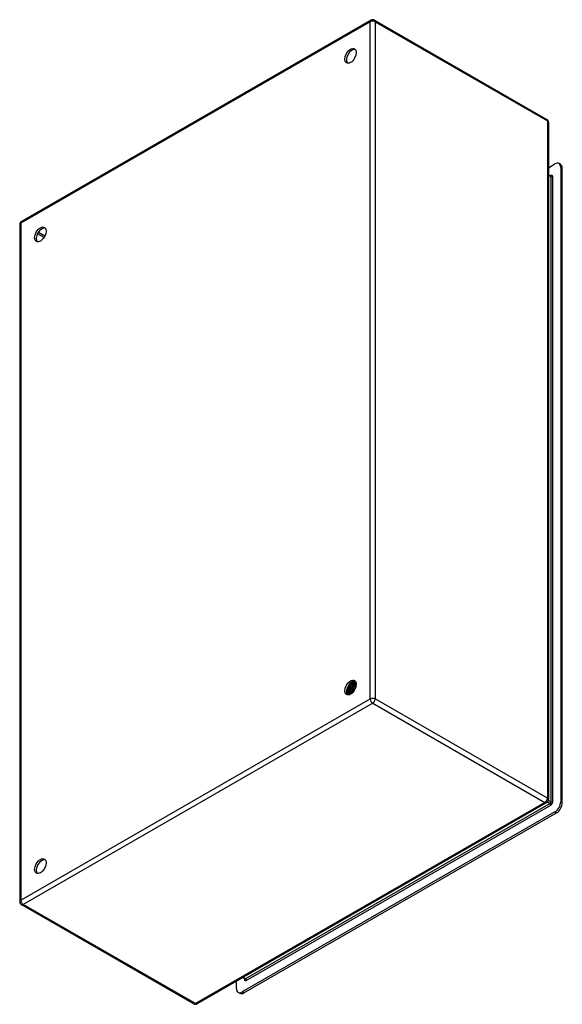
# Model space of a CAD drawing. Header units: inches. Extents: x 71.3 to 84.3, y 21.5 to 45.1.
import ezdxf

# ---------------------------------------------------------------- set-up
doc = ezdxf.new("R2010")
doc.units = ezdxf.units.IN
doc.header["$MEASUREMENT"] = 0
doc.layers.add('Visible Edges(ANSI)', color=7, linetype='Continuous', lineweight=25)
doc.layers.add('Visible Tangent Edges(ANSI)', color=7, linetype='Continuous', lineweight=25)

msp = doc.modelspace()

# ---------------------------------------------------------------- linework, layer by layer
at = {"layer": 'Visible Edges(ANSI)'}
for p, q in [((79.716, 45.077), (71.35, 40.259)), ((79.8, 45.077), (83.924, 42.702)), ((83.966, 42.629), (83.966, 26.416)), ((83.966, 41.544), (84.121, 41.633)), ((84.256, 41.621), (84.219, 41.643)), ((84.26, 41.552), (84.26, 26.36)), ((84.297, 26.339), (84.297, 41.531)), ((83.966, 41.376), (84.018, 41.346)), ((71.308, 40.186), (71.308, 23.972)), ((79.276, 29.233), (79.278, 29.232)), ((79.161, 29.025), (79.145, 29.016)), ((79.172, 29.096), (79.169, 29.097)), ((79.195, 29.005), (79.179, 28.996)), ((79.185, 29.124), (79.188, 29.123)), ((79.209, 29.08), (79.206, 29.082)), ((79.222, 29.109), (79.225, 29.107)), ((79.247, 29.064), (79.244, 29.066)), ((79.25, 29.225), (79.249, 29.225)), ((79.251, 29.208), (79.251, 29.19)), ((79.259, 29.093), (79.262, 29.092)), ((79.284, 29.049), (79.281, 29.05)), ((79.284, 29.209), (79.282, 29.21)), ((79.286, 29.188), (79.286, 29.17)), ((79.296, 29.078), (79.299, 29.076)), ((79.309, 29.217), (79.312, 29.215)), ((79.319, 29.229), (79.316, 29.23)), ((79.318, 29.193), (79.316, 29.194)), ((79.321, 29.034), (79.319, 29.034)), ((79.321, 29.168), (79.321, 29.15)), ((79.333, 29.062), (79.336, 29.061)), ((79.343, 29.2), (79.345, 29.199)), ((79.353, 29.177), (79.35, 29.178)), ((79.353, 29.208), (79.351, 29.21)), ((79.355, 29.148), (79.355, 29.13)), ((79.144, 28.983), (79.141, 28.985)), ((79.146, 28.969), (79.143, 28.971)), ((79.161, 28.99), (79.164, 28.989)), ((79.181, 28.949), (79.178, 28.951)), ((79.182, 28.964), (79.179, 28.965)), ((79.199, 28.971), (79.202, 28.97)), ((79.23, 28.985), (79.214, 28.976)), ((79.22, 28.944), (79.217, 28.946)), ((79.237, 28.953), (79.24, 28.951)), ((79.249, 28.953), (79.246, 28.954)), ((79.263, 28.964), (79.249, 28.956)), ((79.261, 28.963), (79.261, 28.963)), ((83.924, 26.343), (75.557, 21.525)), ((84.121, 26.119), (76.637, 21.81)), ((76.675, 21.788), (84.158, 26.098)), ((71.35, 23.9), (75.473, 21.525)), ((76.498, 21.891), (76.498, 22.067)), ((76.646, 22.152), (76.696, 22.123)), ((76.577, 21.779), (76.539, 21.8))]:
    msp.add_line(p, q, dxfattribs=at)
at = {"layer": 'Visible Edges(ANSI)', "flags": 128}
for points in [[(84.023, 41.345), (84.021, 41.345), (84.018, 41.346)], [(79.256, 29.23), (79.257, 29.23), (79.258, 29.23), (79.258, 29.23), (79.259, 29.231), (79.26, 29.231), (79.261, 29.231), (79.262, 29.231), (79.263, 29.231), (79.263, 29.231), (79.264, 29.231), (79.265, 29.232), (79.266, 29.232), (79.267, 29.232), (79.268, 29.232), (79.268, 29.232), (79.269, 29.232), (79.27, 29.232), (79.271, 29.232), (79.272, 29.233), (79.272, 29.233), (79.273, 29.233), (79.274, 29.233), (79.275, 29.233), (79.276, 29.233)], [(79.273, 29.24), (79.273, 29.24), (79.273, 29.239), (79.273, 29.239), (79.273, 29.239), (79.274, 29.239), (79.274, 29.238), (79.274, 29.238), (79.274, 29.238), (79.274, 29.238), (79.274, 29.237), (79.274, 29.237), (79.274, 29.237), (79.275, 29.236), (79.275, 29.236), (79.275, 29.236), (79.275, 29.236), (79.275, 29.235), (79.275, 29.235), (79.275, 29.235), (79.275, 29.234), (79.275, 29.234), (79.276, 29.234), (79.276, 29.234), (79.276, 29.233)], [(79.278, 29.232), (79.278, 29.232), (79.278, 29.233), (79.278, 29.233), (79.278, 29.233), (79.278, 29.234), (79.278, 29.234), (79.277, 29.235), (79.277, 29.235), (79.277, 29.235), (79.277, 29.236), (79.277, 29.236), (79.277, 29.236), (79.276, 29.237), (79.276, 29.237), (79.276, 29.238), (79.276, 29.238), (79.276, 29.238), (79.276, 29.239), (79.275, 29.239), (79.275, 29.239), (79.275, 29.24), (79.275, 29.24), (79.275, 29.24), (79.275, 29.241)], [(79.312, 29.215), (79.311, 29.217), (79.31, 29.219), (79.31, 29.22), (79.309, 29.222), (79.308, 29.223), (79.307, 29.225), (79.306, 29.226), (79.305, 29.228), (79.304, 29.229), (79.303, 29.231), (79.302, 29.232), (79.301, 29.233), (79.3, 29.234), (79.299, 29.236), (79.298, 29.237), (79.297, 29.238), (79.296, 29.239), (79.295, 29.24), (79.294, 29.241), (79.292, 29.243), (79.291, 29.244), (79.29, 29.245), (79.289, 29.245), (79.287, 29.246)], [(79.287, 29.246), (79.288, 29.245), (79.289, 29.244), (79.29, 29.243), (79.292, 29.242), (79.293, 29.241), (79.294, 29.24), (79.295, 29.239), (79.296, 29.238), (79.297, 29.237), (79.298, 29.236), (79.299, 29.235), (79.3, 29.233), (79.301, 29.232), (79.302, 29.231), (79.302, 29.23), (79.303, 29.228), (79.304, 29.227), (79.305, 29.226), (79.306, 29.224), (79.306, 29.223), (79.307, 29.221), (79.308, 29.22), (79.309, 29.218), (79.309, 29.217)], [(79.298, 29.237), (79.301, 29.236), (79.303, 29.236), (79.305, 29.235), (79.308, 29.234), (79.31, 29.233), (79.312, 29.232), (79.314, 29.231), (79.316, 29.23), (79.318, 29.228), (79.32, 29.227), (79.322, 29.226), (79.324, 29.224), (79.326, 29.223), (79.328, 29.221), (79.33, 29.219), (79.331, 29.217), (79.333, 29.215), (79.334, 29.213), (79.336, 29.211), (79.337, 29.209), (79.339, 29.207), (79.34, 29.205), (79.341, 29.202), (79.343, 29.2)], [(79.206, 29.082), (79.203, 29.077), (79.2, 29.073), (79.197, 29.069), (79.194, 29.065), (79.191, 29.062), (79.188, 29.058), (79.185, 29.054), (79.182, 29.051), (79.179, 29.047), (79.175, 29.044), (79.172, 29.041), (79.169, 29.038), (79.165, 29.035), (79.162, 29.032), (79.159, 29.029), (79.155, 29.027), (79.152, 29.024), (79.148, 29.022), (79.145, 29.02), (79.141, 29.018), (79.138, 29.016), (79.135, 29.014), (79.131, 29.012), (79.128, 29.011)], [(79.128, 29.008), (79.131, 29.009), (79.135, 29.011), (79.138, 29.013), (79.142, 29.015), (79.145, 29.017), (79.149, 29.019), (79.152, 29.021), (79.156, 29.024), (79.16, 29.026), (79.163, 29.029), (79.167, 29.032), (79.17, 29.035), (79.174, 29.038), (79.177, 29.041), (79.181, 29.045), (79.184, 29.048), (79.187, 29.052), (79.191, 29.056), (79.194, 29.06), (79.197, 29.063), (79.2, 29.068), (79.203, 29.072), (79.206, 29.076), (79.209, 29.08)], [(79.141, 28.985), (79.14, 28.986), (79.14, 28.987), (79.14, 28.988), (79.139, 28.989), (79.139, 28.99), (79.138, 28.991), (79.138, 28.992), (79.137, 28.993), (79.137, 28.994), (79.137, 28.995), (79.136, 28.996), (79.136, 28.997), (79.135, 28.998), (79.135, 28.999), (79.134, 29), (79.134, 29.001), (79.134, 29.002), (79.133, 29.003), (79.133, 29.004), (79.132, 29.005), (79.132, 29.006), (79.131, 29.007), (79.131, 29.008), (79.131, 29.009)], [(79.134, 29.051), (79.136, 29.052), (79.138, 29.054), (79.14, 29.055), (79.142, 29.057), (79.144, 29.058), (79.146, 29.06), (79.148, 29.062), (79.15, 29.063), (79.152, 29.065), (79.154, 29.067), (79.156, 29.069), (79.157, 29.071), (79.159, 29.073), (79.161, 29.075), (79.163, 29.077), (79.165, 29.079), (79.167, 29.081), (79.168, 29.083), (79.17, 29.086), (79.172, 29.088), (79.174, 29.09), (79.175, 29.092), (79.177, 29.095), (79.179, 29.097)], [(79.135, 29.055), (79.137, 29.056), (79.138, 29.058), (79.14, 29.059), (79.142, 29.061), (79.143, 29.062), (79.145, 29.064), (79.146, 29.065), (79.148, 29.067), (79.149, 29.069), (79.151, 29.07), (79.153, 29.072), (79.154, 29.074), (79.156, 29.075), (79.157, 29.077), (79.159, 29.079), (79.16, 29.081), (79.162, 29.083), (79.163, 29.085), (79.165, 29.086), (79.166, 29.088), (79.167, 29.09), (79.169, 29.092), (79.17, 29.094), (79.172, 29.096)], [(79.156, 29.001), (79.155, 29.001), (79.154, 29.002), (79.154, 29.002), (79.153, 29.003), (79.152, 29.003), (79.151, 29.004), (79.15, 29.004), (79.149, 29.004), (79.149, 29.005), (79.148, 29.005), (79.147, 29.006), (79.146, 29.006), (79.145, 29.007), (79.144, 29.007), (79.143, 29.008), (79.143, 29.008), (79.142, 29.008), (79.141, 29.009), (79.14, 29.009), (79.139, 29.01), (79.138, 29.01), (79.138, 29.011), (79.137, 29.011), (79.136, 29.012)], [(79.169, 29.097), (79.167, 29.096), (79.166, 29.094), (79.165, 29.092), (79.164, 29.091), (79.162, 29.089), (79.161, 29.087), (79.16, 29.086), (79.158, 29.084), (79.157, 29.082), (79.156, 29.081), (79.155, 29.079), (79.153, 29.078), (79.152, 29.076), (79.151, 29.074), (79.149, 29.073), (79.148, 29.071), (79.146, 29.07), (79.145, 29.069), (79.144, 29.067), (79.142, 29.066), (79.141, 29.064), (79.139, 29.063), (79.138, 29.062), (79.137, 29.06)], [(79.149, 29.018), (79.149, 29.017), (79.15, 29.016), (79.15, 29.015), (79.151, 29.014), (79.151, 29.013), (79.152, 29.011), (79.152, 29.01), (79.153, 29.009), (79.153, 29.008), (79.154, 29.007), (79.154, 29.005), (79.155, 29.004), (79.155, 29.003), (79.156, 29.002), (79.156, 29.001), (79.157, 29), (79.157, 28.998), (79.158, 28.997), (79.158, 28.996), (79.159, 28.995), (79.159, 28.994), (79.16, 28.992), (79.16, 28.991), (79.161, 28.99)], [(79.169, 29.097), (79.168, 29.098), (79.167, 29.098), (79.167, 29.099), (79.166, 29.099), (79.165, 29.099), (79.165, 29.1), (79.164, 29.1), (79.164, 29.1), (79.163, 29.101), (79.162, 29.101), (79.162, 29.101), (79.161, 29.102), (79.161, 29.102), (79.16, 29.103), (79.159, 29.103), (79.159, 29.103), (79.158, 29.104), (79.157, 29.104), (79.157, 29.104), (79.156, 29.105), (79.156, 29.105), (79.155, 29.105), (79.154, 29.106), (79.154, 29.106)], [(79.321, 29.034), (79.314, 29.037), (79.307, 29.041), (79.3, 29.044), (79.293, 29.047), (79.287, 29.05), (79.28, 29.053), (79.273, 29.056), (79.266, 29.059), (79.259, 29.062), (79.252, 29.065), (79.245, 29.068), (79.238, 29.071), (79.231, 29.074), (79.224, 29.077), (79.217, 29.08), (79.21, 29.083), (79.203, 29.086), (79.196, 29.09), (79.189, 29.093), (79.182, 29.096), (79.176, 29.099), (79.169, 29.102), (79.162, 29.105), (79.155, 29.108)], [(79.161, 29.025), (79.163, 29.027), (79.165, 29.028), (79.168, 29.03), (79.17, 29.032), (79.173, 29.034), (79.175, 29.035), (79.178, 29.037), (79.18, 29.039), (79.182, 29.041), (79.185, 29.044), (79.187, 29.046), (79.19, 29.048), (79.192, 29.051), (79.194, 29.053), (79.197, 29.056), (79.199, 29.058), (79.201, 29.061), (79.203, 29.063), (79.205, 29.066), (79.208, 29.069), (79.21, 29.072), (79.212, 29.075), (79.214, 29.078), (79.216, 29.081)], [(79.244, 29.066), (79.241, 29.061), (79.238, 29.057), (79.235, 29.053), (79.232, 29.048), (79.228, 29.044), (79.225, 29.04), (79.222, 29.036), (79.218, 29.032), (79.215, 29.029), (79.211, 29.025), (79.208, 29.022), (79.204, 29.018), (79.201, 29.015), (79.197, 29.012), (79.194, 29.009), (79.19, 29.007), (79.186, 29.004), (79.183, 29.001), (79.179, 28.999), (79.175, 28.997), (79.172, 28.995), (79.168, 28.993), (79.164, 28.992), (79.161, 28.99)], [(79.164, 28.989), (79.168, 28.99), (79.171, 28.992), (79.175, 28.994), (79.178, 28.996), (79.182, 28.998), (79.186, 29), (79.189, 29.002), (79.193, 29.005), (79.197, 29.008), (79.2, 29.011), (79.204, 29.014), (79.207, 29.017), (79.211, 29.02), (79.214, 29.024), (79.218, 29.027), (79.221, 29.031), (79.225, 29.035), (79.228, 29.039), (79.231, 29.043), (79.235, 29.047), (79.238, 29.051), (79.241, 29.056), (79.244, 29.06), (79.247, 29.064)], [(79.168, 29.134), (79.169, 29.133), (79.17, 29.133), (79.17, 29.133), (79.171, 29.132), (79.172, 29.132), (79.172, 29.131), (79.173, 29.131), (79.174, 29.131), (79.174, 29.13), (79.175, 29.13), (79.176, 29.129), (79.176, 29.129), (79.177, 29.129), (79.178, 29.128), (79.179, 29.128), (79.179, 29.127), (79.18, 29.127), (79.181, 29.127), (79.181, 29.126), (79.182, 29.126), (79.183, 29.125), (79.183, 29.125), (79.184, 29.124), (79.185, 29.124)], [(79.179, 29.097), (79.178, 29.097), (79.178, 29.097), (79.178, 29.097), (79.178, 29.097), (79.177, 29.097), (79.177, 29.097), (79.177, 29.097), (79.176, 29.097), (79.176, 29.097), (79.176, 29.097), (79.175, 29.097), (79.175, 29.097), (79.175, 29.097), (79.175, 29.097), (79.174, 29.097), (79.174, 29.097), (79.174, 29.097), (79.173, 29.096), (79.173, 29.096), (79.173, 29.096), (79.172, 29.096), (79.172, 29.096), (79.172, 29.096), (79.172, 29.096)], [(79.206, 29.082), (79.205, 29.082), (79.204, 29.083), (79.203, 29.084), (79.202, 29.084), (79.2, 29.085), (79.199, 29.085), (79.198, 29.086), (79.197, 29.087), (79.196, 29.087), (79.195, 29.088), (79.194, 29.089), (79.192, 29.089), (79.191, 29.09), (79.19, 29.091), (79.189, 29.091), (79.188, 29.092), (79.187, 29.093), (79.186, 29.093), (79.184, 29.094), (79.183, 29.095), (79.182, 29.095), (79.181, 29.096), (79.18, 29.097), (79.179, 29.097)], [(79.209, 29.189), (79.208, 29.187), (79.208, 29.184), (79.207, 29.181), (79.206, 29.178), (79.205, 29.176), (79.205, 29.173), (79.204, 29.17), (79.203, 29.167), (79.202, 29.165), (79.201, 29.162), (79.2, 29.159), (79.199, 29.156), (79.198, 29.154), (79.197, 29.151), (79.196, 29.148), (79.195, 29.145), (79.194, 29.143), (79.193, 29.14), (79.191, 29.137), (79.19, 29.135), (79.189, 29.132), (79.187, 29.129), (79.186, 29.127), (79.185, 29.124)], [(79.186, 29), (79.187, 28.999), (79.187, 28.998), (79.188, 28.996), (79.188, 28.995), (79.189, 28.994), (79.189, 28.993), (79.19, 28.992), (79.19, 28.99), (79.191, 28.989), (79.191, 28.988), (79.192, 28.987), (79.193, 28.986), (79.193, 28.985), (79.194, 28.983), (79.194, 28.982), (79.195, 28.981), (79.195, 28.98), (79.196, 28.979), (79.196, 28.977), (79.197, 28.976), (79.197, 28.975), (79.198, 28.974), (79.198, 28.973), (79.199, 28.971)], [(79.188, 29.123), (79.189, 29.126), (79.191, 29.129), (79.192, 29.131), (79.193, 29.134), (79.195, 29.137), (79.196, 29.14), (79.197, 29.143), (79.199, 29.146), (79.2, 29.149), (79.201, 29.152), (79.202, 29.155), (79.203, 29.158), (79.204, 29.161), (79.205, 29.164), (79.206, 29.167), (79.207, 29.17), (79.208, 29.173), (79.209, 29.176), (79.21, 29.179), (79.21, 29.182), (79.211, 29.185), (79.212, 29.188), (79.212, 29.191), (79.213, 29.194)], [(79.188, 29.123), (79.188, 29.123), (79.188, 29.123), (79.189, 29.123), (79.189, 29.123), (79.189, 29.123), (79.189, 29.123), (79.19, 29.123), (79.19, 29.123), (79.19, 29.123), (79.191, 29.123), (79.191, 29.123), (79.191, 29.124), (79.191, 29.124), (79.192, 29.124), (79.192, 29.124), (79.192, 29.124), (79.193, 29.124), (79.193, 29.124), (79.193, 29.124), (79.193, 29.124), (79.194, 29.124), (79.194, 29.124), (79.194, 29.124), (79.194, 29.124)], [(79.194, 29.124), (79.196, 29.127), (79.197, 29.13), (79.199, 29.133), (79.2, 29.136), (79.201, 29.139), (79.202, 29.142), (79.204, 29.145), (79.205, 29.148), (79.206, 29.151), (79.207, 29.154), (79.208, 29.157), (79.209, 29.16), (79.21, 29.163), (79.21, 29.166), (79.211, 29.17), (79.212, 29.173), (79.212, 29.176), (79.213, 29.179), (79.214, 29.182), (79.214, 29.185), (79.215, 29.188), (79.215, 29.191), (79.215, 29.194), (79.216, 29.197)], [(79.194, 29.124), (79.196, 29.123), (79.197, 29.123), (79.198, 29.122), (79.199, 29.122), (79.2, 29.121), (79.201, 29.12), (79.202, 29.12), (79.204, 29.119), (79.205, 29.118), (79.206, 29.118), (79.207, 29.117), (79.208, 29.116), (79.209, 29.116), (79.21, 29.115), (79.212, 29.114), (79.213, 29.114), (79.214, 29.113), (79.215, 29.112), (79.216, 29.112), (79.217, 29.111), (79.218, 29.111), (79.22, 29.11), (79.221, 29.109), (79.222, 29.109)], [(79.195, 29.005), (79.198, 29.007), (79.201, 29.009), (79.203, 29.01), (79.206, 29.012), (79.208, 29.014), (79.211, 29.016), (79.213, 29.018), (79.216, 29.02), (79.218, 29.022), (79.221, 29.025), (79.223, 29.027), (79.226, 29.03), (79.228, 29.032), (79.231, 29.035), (79.233, 29.037), (79.235, 29.04), (79.238, 29.043), (79.24, 29.046), (79.242, 29.049), (79.245, 29.052), (79.247, 29.055), (79.249, 29.058), (79.251, 29.061), (79.253, 29.064)], [(79.281, 29.05), (79.278, 29.045), (79.275, 29.041), (79.272, 29.037), (79.269, 29.032), (79.266, 29.028), (79.263, 29.024), (79.26, 29.02), (79.256, 29.016), (79.253, 29.012), (79.249, 29.008), (79.246, 29.005), (79.242, 29.001), (79.239, 28.998), (79.235, 28.995), (79.232, 28.992), (79.228, 28.989), (79.225, 28.986), (79.221, 28.984), (79.217, 28.981), (79.214, 28.979), (79.21, 28.977), (79.206, 28.975), (79.203, 28.973), (79.199, 28.971)], [(79.202, 28.97), (79.206, 28.972), (79.209, 28.973), (79.213, 28.975), (79.217, 28.978), (79.22, 28.98), (79.224, 28.982), (79.228, 28.985), (79.231, 28.988), (79.235, 28.991), (79.238, 28.994), (79.242, 28.997), (79.246, 29), (79.249, 29.004), (79.253, 29.007), (79.256, 29.011), (79.259, 29.015), (79.263, 29.019), (79.266, 29.023), (79.269, 29.027), (79.272, 29.031), (79.275, 29.035), (79.278, 29.04), (79.281, 29.044), (79.284, 29.049)], [(79.216, 29.081), (79.216, 29.081), (79.215, 29.081), (79.215, 29.081), (79.215, 29.081), (79.215, 29.081), (79.214, 29.081), (79.214, 29.081), (79.214, 29.081), (79.213, 29.081), (79.213, 29.081), (79.213, 29.081), (79.213, 29.081), (79.212, 29.081), (79.212, 29.081), (79.212, 29.081), (79.211, 29.081), (79.211, 29.081), (79.211, 29.08), (79.211, 29.08), (79.21, 29.08), (79.21, 29.08), (79.21, 29.08), (79.209, 29.08), (79.209, 29.08)], [(79.244, 29.066), (79.243, 29.066), (79.241, 29.067), (79.24, 29.068), (79.239, 29.068), (79.238, 29.069), (79.237, 29.069), (79.236, 29.07), (79.234, 29.071), (79.233, 29.071), (79.232, 29.072), (79.231, 29.073), (79.23, 29.073), (79.229, 29.074), (79.227, 29.074), (79.226, 29.075), (79.225, 29.076), (79.224, 29.076), (79.223, 29.077), (79.222, 29.078), (79.22, 29.078), (79.219, 29.079), (79.218, 29.079), (79.217, 29.08), (79.216, 29.081)], [(79.247, 29.224), (79.248, 29.22), (79.248, 29.215), (79.248, 29.211), (79.248, 29.206), (79.248, 29.202), (79.248, 29.197), (79.247, 29.192), (79.247, 29.187), (79.246, 29.182), (79.245, 29.178), (79.244, 29.173), (79.243, 29.168), (79.242, 29.163), (79.241, 29.158), (79.239, 29.153), (79.238, 29.148), (79.236, 29.143), (79.235, 29.138), (79.233, 29.133), (79.231, 29.128), (79.229, 29.123), (79.227, 29.118), (79.224, 29.113), (79.222, 29.109)], [(79.225, 29.107), (79.227, 29.112), (79.23, 29.117), (79.232, 29.122), (79.234, 29.127), (79.236, 29.132), (79.238, 29.137), (79.239, 29.142), (79.241, 29.147), (79.243, 29.152), (79.244, 29.158), (79.245, 29.163), (79.246, 29.168), (79.247, 29.173), (79.248, 29.178), (79.249, 29.183), (79.25, 29.188), (79.25, 29.192), (79.251, 29.197), (79.251, 29.202), (79.251, 29.207), (79.251, 29.211), (79.251, 29.216), (79.251, 29.221), (79.25, 29.225)], [(79.225, 29.107), (79.225, 29.107), (79.225, 29.107), (79.226, 29.107), (79.226, 29.107), (79.226, 29.108), (79.226, 29.108), (79.227, 29.108), (79.227, 29.108), (79.227, 29.108), (79.228, 29.108), (79.228, 29.108), (79.228, 29.108), (79.228, 29.108), (79.229, 29.108), (79.229, 29.108), (79.229, 29.108), (79.229, 29.108), (79.23, 29.108), (79.23, 29.108), (79.23, 29.108), (79.23, 29.108), (79.231, 29.108), (79.231, 29.108), (79.231, 29.108)], [(79.23, 28.985), (79.233, 28.987), (79.236, 28.989), (79.238, 28.99), (79.241, 28.992), (79.244, 28.994), (79.246, 28.997), (79.249, 28.999), (79.252, 29.001), (79.254, 29.003), (79.257, 29.006), (79.259, 29.008), (79.262, 29.011), (79.265, 29.014), (79.267, 29.016), (79.27, 29.019), (79.272, 29.022), (79.274, 29.025), (79.277, 29.028), (79.279, 29.031), (79.281, 29.035), (79.284, 29.038), (79.286, 29.041), (79.288, 29.045), (79.29, 29.048)], [(79.231, 29.108), (79.233, 29.111), (79.234, 29.115), (79.236, 29.118), (79.237, 29.122), (79.238, 29.125), (79.24, 29.129), (79.241, 29.132), (79.242, 29.135), (79.243, 29.139), (79.244, 29.142), (79.245, 29.146), (79.246, 29.149), (79.247, 29.153), (79.247, 29.156), (79.248, 29.16), (79.249, 29.163), (79.249, 29.167), (79.25, 29.17), (79.25, 29.173), (79.25, 29.177), (79.251, 29.18), (79.251, 29.183), (79.251, 29.187), (79.251, 29.19)], [(79.231, 29.108), (79.232, 29.107), (79.233, 29.107), (79.235, 29.106), (79.236, 29.106), (79.237, 29.105), (79.238, 29.104), (79.239, 29.104), (79.24, 29.103), (79.242, 29.102), (79.243, 29.102), (79.244, 29.101), (79.245, 29.101), (79.246, 29.1), (79.247, 29.099), (79.248, 29.099), (79.25, 29.098), (79.251, 29.097), (79.252, 29.097), (79.253, 29.096), (79.254, 29.096), (79.255, 29.095), (79.257, 29.094), (79.258, 29.094), (79.259, 29.093)], [(79.319, 29.034), (79.316, 29.03), (79.313, 29.025), (79.31, 29.021), (79.307, 29.016), (79.304, 29.012), (79.301, 29.008), (79.298, 29.004), (79.294, 29), (79.291, 28.996), (79.288, 28.992), (79.284, 28.988), (79.281, 28.985), (79.277, 28.981), (79.274, 28.978), (79.27, 28.975), (79.266, 28.972), (79.263, 28.969), (79.259, 28.966), (79.255, 28.964), (79.252, 28.961), (79.248, 28.959), (79.244, 28.957), (79.241, 28.955), (79.237, 28.953)], [(79.253, 29.064), (79.253, 29.064), (79.252, 29.064), (79.252, 29.064), (79.252, 29.064), (79.252, 29.064), (79.251, 29.064), (79.251, 29.064), (79.251, 29.064), (79.251, 29.064), (79.25, 29.064), (79.25, 29.064), (79.25, 29.064), (79.25, 29.064), (79.249, 29.064), (79.249, 29.064), (79.249, 29.064), (79.249, 29.064), (79.248, 29.064), (79.248, 29.064), (79.248, 29.064), (79.248, 29.064), (79.247, 29.064), (79.247, 29.064), (79.247, 29.064)], [(79.279, 29.21), (79.278, 29.21), (79.276, 29.211), (79.275, 29.212), (79.274, 29.212), (79.273, 29.213), (79.272, 29.213), (79.27, 29.214), (79.269, 29.215), (79.268, 29.215), (79.267, 29.216), (79.266, 29.216), (79.264, 29.217), (79.263, 29.218), (79.262, 29.218), (79.261, 29.219), (79.26, 29.22), (79.258, 29.22), (79.257, 29.221), (79.256, 29.221), (79.255, 29.222), (79.254, 29.223), (79.253, 29.223), (79.251, 29.224), (79.25, 29.224)], [(79.282, 29.21), (79.28, 29.21), (79.279, 29.21), (79.278, 29.21), (79.276, 29.209), (79.275, 29.209), (79.274, 29.209), (79.273, 29.209), (79.271, 29.208), (79.27, 29.208), (79.269, 29.208), (79.268, 29.208), (79.266, 29.208), (79.265, 29.207), (79.264, 29.207), (79.262, 29.207), (79.261, 29.207), (79.26, 29.207), (79.259, 29.206), (79.257, 29.206), (79.256, 29.206), (79.255, 29.206), (79.254, 29.205), (79.252, 29.205), (79.251, 29.205)], [(79.281, 29.05), (79.28, 29.051), (79.279, 29.051), (79.278, 29.052), (79.276, 29.052), (79.275, 29.053), (79.274, 29.054), (79.273, 29.054), (79.272, 29.055), (79.271, 29.055), (79.269, 29.056), (79.268, 29.057), (79.267, 29.057), (79.266, 29.058), (79.265, 29.058), (79.264, 29.059), (79.262, 29.06), (79.261, 29.06), (79.26, 29.061), (79.259, 29.061), (79.258, 29.062), (79.257, 29.063), (79.255, 29.063), (79.254, 29.064), (79.253, 29.064)], [(79.282, 29.21), (79.282, 29.206), (79.283, 29.202), (79.283, 29.197), (79.283, 29.192), (79.283, 29.188), (79.283, 29.183), (79.283, 29.178), (79.282, 29.173), (79.282, 29.169), (79.281, 29.164), (79.28, 29.159), (79.279, 29.154), (79.278, 29.149), (79.277, 29.144), (79.276, 29.138), (79.274, 29.133), (79.273, 29.128), (79.271, 29.123), (79.269, 29.118), (79.268, 29.113), (79.266, 29.108), (79.263, 29.103), (79.261, 29.098), (79.259, 29.093)], [(79.262, 29.092), (79.264, 29.097), (79.266, 29.102), (79.269, 29.107), (79.271, 29.112), (79.272, 29.117), (79.274, 29.122), (79.276, 29.127), (79.277, 29.132), (79.279, 29.137), (79.28, 29.142), (79.281, 29.147), (79.282, 29.152), (79.283, 29.157), (79.284, 29.162), (79.285, 29.167), (79.285, 29.172), (79.285, 29.177), (79.286, 29.182), (79.286, 29.187), (79.286, 29.191), (79.286, 29.196), (79.285, 29.2), (79.285, 29.205), (79.284, 29.209)], [(79.262, 29.092), (79.262, 29.092), (79.262, 29.092), (79.263, 29.092), (79.263, 29.092), (79.263, 29.092), (79.263, 29.092), (79.264, 29.092), (79.264, 29.092), (79.264, 29.092), (79.264, 29.092), (79.265, 29.092), (79.265, 29.092), (79.265, 29.092), (79.265, 29.092), (79.266, 29.092), (79.266, 29.092), (79.266, 29.092), (79.266, 29.092), (79.267, 29.092), (79.267, 29.092), (79.267, 29.092), (79.267, 29.092), (79.268, 29.092), (79.268, 29.092)], [(79.268, 29.092), (79.269, 29.095), (79.271, 29.098), (79.272, 29.102), (79.273, 29.105), (79.274, 29.108), (79.275, 29.112), (79.277, 29.115), (79.278, 29.118), (79.279, 29.121), (79.279, 29.125), (79.28, 29.128), (79.281, 29.131), (79.282, 29.135), (79.283, 29.138), (79.283, 29.141), (79.284, 29.144), (79.284, 29.148), (79.285, 29.151), (79.285, 29.154), (79.285, 29.157), (79.286, 29.16), (79.286, 29.164), (79.286, 29.167), (79.286, 29.17)], [(79.268, 29.092), (79.269, 29.091), (79.27, 29.091), (79.271, 29.09), (79.272, 29.09), (79.274, 29.089), (79.275, 29.088), (79.276, 29.088), (79.277, 29.087), (79.278, 29.087), (79.279, 29.086), (79.281, 29.085), (79.282, 29.085), (79.283, 29.084), (79.284, 29.084), (79.285, 29.083), (79.287, 29.082), (79.288, 29.082), (79.289, 29.081), (79.29, 29.081), (79.291, 29.08), (79.292, 29.079), (79.294, 29.079), (79.295, 29.078), (79.296, 29.078)], [(79.278, 29.232), (79.278, 29.231), (79.278, 29.23), (79.278, 29.229), (79.278, 29.229), (79.278, 29.228), (79.278, 29.227), (79.278, 29.226), (79.278, 29.225), (79.278, 29.224), (79.278, 29.223), (79.278, 29.222), (79.278, 29.222), (79.278, 29.221), (79.278, 29.22), (79.278, 29.219), (79.278, 29.218), (79.278, 29.217), (79.278, 29.216), (79.278, 29.215), (79.278, 29.215), (79.278, 29.214), (79.278, 29.213), (79.278, 29.212), (79.278, 29.211)], [(79.278, 29.211), (79.279, 29.211), (79.281, 29.212), (79.282, 29.212), (79.283, 29.212), (79.285, 29.212), (79.286, 29.212), (79.287, 29.213), (79.289, 29.213), (79.29, 29.213), (79.291, 29.213), (79.292, 29.214), (79.294, 29.214), (79.295, 29.214), (79.296, 29.214), (79.298, 29.215), (79.299, 29.215), (79.3, 29.215), (79.301, 29.215), (79.303, 29.215), (79.304, 29.216), (79.305, 29.216), (79.307, 29.216), (79.308, 29.216), (79.309, 29.217)], [(79.29, 29.048), (79.29, 29.048), (79.29, 29.048), (79.289, 29.048), (79.289, 29.048), (79.289, 29.048), (79.289, 29.048), (79.288, 29.048), (79.288, 29.048), (79.288, 29.048), (79.288, 29.048), (79.287, 29.048), (79.287, 29.048), (79.287, 29.049), (79.287, 29.049), (79.286, 29.049), (79.286, 29.049), (79.286, 29.049), (79.286, 29.049), (79.285, 29.049), (79.285, 29.049), (79.285, 29.049), (79.285, 29.049), (79.284, 29.049), (79.284, 29.049)], [(79.311, 29.193), (79.31, 29.194), (79.309, 29.194), (79.308, 29.195), (79.306, 29.196), (79.305, 29.196), (79.304, 29.197), (79.303, 29.197), (79.302, 29.198), (79.301, 29.198), (79.3, 29.199), (79.299, 29.199), (79.298, 29.2), (79.297, 29.201), (79.296, 29.201), (79.294, 29.202), (79.293, 29.202), (79.292, 29.203), (79.291, 29.203), (79.29, 29.204), (79.289, 29.205), (79.288, 29.205), (79.287, 29.206), (79.286, 29.206), (79.285, 29.207)], [(79.316, 29.194), (79.314, 29.194), (79.313, 29.194), (79.312, 29.194), (79.311, 29.193), (79.31, 29.193), (79.308, 29.193), (79.307, 29.193), (79.306, 29.192), (79.305, 29.192), (79.303, 29.192), (79.302, 29.192), (79.301, 29.191), (79.3, 29.191), (79.298, 29.191), (79.297, 29.191), (79.296, 29.19), (79.295, 29.19), (79.293, 29.19), (79.292, 29.19), (79.291, 29.189), (79.29, 29.189), (79.288, 29.189), (79.287, 29.189), (79.286, 29.189)], [(79.319, 29.034), (79.317, 29.035), (79.316, 29.036), (79.315, 29.036), (79.314, 29.037), (79.313, 29.037), (79.311, 29.038), (79.31, 29.038), (79.309, 29.039), (79.308, 29.039), (79.307, 29.04), (79.305, 29.041), (79.304, 29.041), (79.303, 29.042), (79.302, 29.042), (79.301, 29.043), (79.3, 29.043), (79.298, 29.044), (79.297, 29.045), (79.296, 29.045), (79.295, 29.046), (79.294, 29.046), (79.292, 29.047), (79.291, 29.047), (79.29, 29.048)], [(79.316, 29.194), (79.316, 29.19), (79.317, 29.186), (79.317, 29.181), (79.318, 29.177), (79.318, 29.172), (79.318, 29.167), (79.318, 29.163), (79.317, 29.158), (79.317, 29.153), (79.316, 29.148), (79.316, 29.143), (79.315, 29.138), (79.314, 29.133), (79.313, 29.128), (79.312, 29.123), (79.311, 29.118), (79.309, 29.113), (79.308, 29.108), (79.306, 29.103), (79.304, 29.098), (79.302, 29.093), (79.3, 29.088), (79.298, 29.083), (79.296, 29.078)], [(79.299, 29.076), (79.301, 29.081), (79.303, 29.086), (79.305, 29.091), (79.307, 29.097), (79.309, 29.102), (79.311, 29.107), (79.312, 29.112), (79.313, 29.117), (79.315, 29.122), (79.316, 29.127), (79.317, 29.132), (79.318, 29.137), (79.319, 29.142), (79.319, 29.147), (79.32, 29.152), (79.32, 29.157), (79.32, 29.161), (79.321, 29.166), (79.321, 29.171), (79.32, 29.175), (79.32, 29.18), (79.32, 29.184), (79.319, 29.189), (79.318, 29.193)], [(79.299, 29.076), (79.299, 29.076), (79.299, 29.076), (79.3, 29.076), (79.3, 29.076), (79.3, 29.076), (79.3, 29.076), (79.301, 29.076), (79.301, 29.076), (79.301, 29.076), (79.301, 29.076), (79.301, 29.076), (79.302, 29.076), (79.302, 29.076), (79.302, 29.076), (79.302, 29.076), (79.303, 29.076), (79.303, 29.076), (79.303, 29.076), (79.303, 29.076), (79.303, 29.076), (79.304, 29.076), (79.304, 29.076), (79.304, 29.076), (79.304, 29.076)], [(79.304, 29.076), (79.306, 29.079), (79.307, 29.082), (79.308, 29.085), (79.309, 29.088), (79.31, 29.091), (79.311, 29.095), (79.312, 29.098), (79.313, 29.101), (79.314, 29.104), (79.315, 29.107), (79.316, 29.11), (79.316, 29.113), (79.317, 29.117), (79.318, 29.12), (79.318, 29.123), (79.319, 29.126), (79.319, 29.129), (79.32, 29.132), (79.32, 29.135), (79.32, 29.138), (79.32, 29.141), (79.32, 29.144), (79.321, 29.147), (79.321, 29.15)], [(79.304, 29.076), (79.306, 29.075), (79.307, 29.075), (79.308, 29.074), (79.309, 29.074), (79.31, 29.073), (79.311, 29.073), (79.313, 29.072), (79.314, 29.071), (79.315, 29.071), (79.316, 29.07), (79.317, 29.07), (79.319, 29.069), (79.32, 29.069), (79.321, 29.068), (79.322, 29.067), (79.323, 29.067), (79.324, 29.066), (79.326, 29.066), (79.327, 29.065), (79.328, 29.065), (79.329, 29.064), (79.33, 29.063), (79.332, 29.063), (79.333, 29.062)], [(79.312, 29.215), (79.312, 29.214), (79.312, 29.214), (79.312, 29.213), (79.312, 29.212), (79.312, 29.211), (79.312, 29.21), (79.312, 29.209), (79.312, 29.208), (79.312, 29.207), (79.312, 29.206), (79.312, 29.206), (79.312, 29.205), (79.312, 29.204), (79.312, 29.203), (79.312, 29.202), (79.312, 29.201), (79.312, 29.2), (79.312, 29.199), (79.312, 29.198), (79.312, 29.197), (79.312, 29.197), (79.312, 29.196), (79.312, 29.195), (79.312, 29.194)], [(79.312, 29.194), (79.313, 29.194), (79.314, 29.194), (79.316, 29.195), (79.317, 29.195), (79.318, 29.195), (79.319, 29.195), (79.321, 29.196), (79.322, 29.196), (79.323, 29.196), (79.325, 29.196), (79.326, 29.197), (79.327, 29.197), (79.328, 29.197), (79.33, 29.197), (79.331, 29.198), (79.332, 29.198), (79.334, 29.198), (79.335, 29.198), (79.336, 29.199), (79.337, 29.199), (79.339, 29.199), (79.34, 29.199), (79.341, 29.2), (79.343, 29.2)], [(79.345, 29.199), (79.344, 29.2), (79.344, 29.202), (79.343, 29.203), (79.342, 29.205), (79.341, 29.206), (79.34, 29.208), (79.339, 29.209), (79.338, 29.211), (79.337, 29.212), (79.336, 29.213), (79.335, 29.215), (79.334, 29.216), (79.333, 29.217), (79.331, 29.218), (79.33, 29.22), (79.329, 29.221), (79.328, 29.222), (79.327, 29.223), (79.325, 29.224), (79.324, 29.225), (79.323, 29.226), (79.321, 29.227), (79.32, 29.228), (79.319, 29.229)], [(79.343, 29.177), (79.342, 29.177), (79.341, 29.178), (79.34, 29.178), (79.339, 29.179), (79.338, 29.179), (79.337, 29.18), (79.336, 29.18), (79.335, 29.181), (79.334, 29.181), (79.333, 29.182), (79.332, 29.182), (79.331, 29.183), (79.33, 29.183), (79.329, 29.184), (79.328, 29.184), (79.327, 29.185), (79.326, 29.185), (79.325, 29.186), (79.324, 29.186), (79.323, 29.187), (79.322, 29.187), (79.321, 29.188), (79.32, 29.188), (79.319, 29.189)], [(79.35, 29.178), (79.349, 29.178), (79.347, 29.178), (79.346, 29.177), (79.345, 29.177), (79.344, 29.177), (79.342, 29.177), (79.341, 29.176), (79.34, 29.176), (79.339, 29.176), (79.338, 29.176), (79.336, 29.175), (79.335, 29.175), (79.334, 29.175), (79.333, 29.175), (79.332, 29.174), (79.33, 29.174), (79.329, 29.174), (79.328, 29.174), (79.327, 29.173), (79.325, 29.173), (79.324, 29.173), (79.323, 29.173), (79.322, 29.172), (79.321, 29.172)], [(79.333, 29.217), (79.335, 29.216), (79.336, 29.216), (79.338, 29.216), (79.339, 29.215), (79.34, 29.215), (79.342, 29.214), (79.343, 29.214), (79.345, 29.213), (79.346, 29.212), (79.347, 29.212), (79.349, 29.211), (79.35, 29.21), (79.351, 29.21), (79.352, 29.209), (79.354, 29.208), (79.355, 29.207), (79.356, 29.206), (79.357, 29.206), (79.359, 29.205), (79.36, 29.204), (79.361, 29.203), (79.362, 29.202), (79.363, 29.201), (79.364, 29.199)], [(79.35, 29.178), (79.351, 29.174), (79.351, 29.17), (79.352, 29.165), (79.352, 29.161), (79.352, 29.156), (79.353, 29.152), (79.353, 29.147), (79.352, 29.142), (79.352, 29.138), (79.352, 29.133), (79.351, 29.128), (79.351, 29.123), (79.35, 29.118), (79.349, 29.113), (79.348, 29.108), (79.347, 29.103), (79.345, 29.098), (79.344, 29.093), (79.342, 29.088), (79.341, 29.083), (79.339, 29.077), (79.337, 29.072), (79.335, 29.067), (79.333, 29.062)], [(79.336, 29.062), (79.338, 29.067), (79.34, 29.072), (79.342, 29.077), (79.344, 29.082), (79.345, 29.087), (79.347, 29.092), (79.348, 29.097), (79.35, 29.102), (79.351, 29.107), (79.352, 29.112), (79.353, 29.117), (79.353, 29.122), (79.354, 29.127), (79.355, 29.132), (79.355, 29.137), (79.355, 29.141), (79.355, 29.146), (79.355, 29.151), (79.355, 29.155), (79.355, 29.16), (79.355, 29.164), (79.354, 29.168), (79.353, 29.173), (79.353, 29.177)], [(79.345, 29.199), (79.345, 29.198), (79.345, 29.197), (79.345, 29.196), (79.345, 29.195), (79.345, 29.194), (79.345, 29.193), (79.345, 29.192), (79.345, 29.191), (79.345, 29.191), (79.345, 29.19), (79.345, 29.189), (79.345, 29.188), (79.345, 29.187), (79.345, 29.186), (79.345, 29.185), (79.345, 29.184), (79.345, 29.183), (79.345, 29.183), (79.345, 29.182), (79.345, 29.181), (79.345, 29.18), (79.345, 29.179), (79.345, 29.178), (79.345, 29.177)], [(79.351, 29.178), (79.351, 29.178), (79.352, 29.178), (79.352, 29.178), (79.353, 29.178), (79.354, 29.178), (79.354, 29.178), (79.355, 29.179), (79.356, 29.179), (79.356, 29.179), (79.357, 29.179), (79.357, 29.179), (79.358, 29.179), (79.359, 29.179), (79.359, 29.179), (79.36, 29.18), (79.361, 29.18), (79.361, 29.18), (79.362, 29.18), (79.362, 29.18), (79.363, 29.18), (79.364, 29.18), (79.364, 29.181), (79.365, 29.181), (79.366, 29.181)], [(79.364, 29.201), (79.364, 29.201), (79.363, 29.201), (79.363, 29.202), (79.362, 29.202), (79.362, 29.203), (79.361, 29.203), (79.361, 29.203), (79.361, 29.204), (79.36, 29.204), (79.36, 29.204), (79.359, 29.205), (79.359, 29.205), (79.358, 29.205), (79.358, 29.206), (79.357, 29.206), (79.357, 29.206), (79.357, 29.206), (79.356, 29.207), (79.356, 29.207), (79.355, 29.207), (79.355, 29.208), (79.354, 29.208), (79.354, 29.208), (79.353, 29.208)], [(79.353, 29.105), (79.354, 29.106), (79.354, 29.107), (79.354, 29.108), (79.354, 29.109), (79.354, 29.11), (79.354, 29.111), (79.354, 29.112), (79.355, 29.113), (79.355, 29.114), (79.355, 29.115), (79.355, 29.117), (79.355, 29.118), (79.355, 29.119), (79.355, 29.12), (79.355, 29.121), (79.355, 29.122), (79.355, 29.123), (79.355, 29.124), (79.355, 29.125), (79.355, 29.126), (79.355, 29.127), (79.355, 29.128), (79.355, 29.129), (79.355, 29.13)], [(79.365, 29.165), (79.365, 29.165), (79.364, 29.166), (79.364, 29.166), (79.363, 29.166), (79.363, 29.166), (79.362, 29.167), (79.362, 29.167), (79.361, 29.167), (79.361, 29.167), (79.36, 29.168), (79.36, 29.168), (79.359, 29.168), (79.359, 29.168), (79.358, 29.169), (79.358, 29.169), (79.357, 29.169), (79.357, 29.169), (79.356, 29.17), (79.356, 29.17), (79.356, 29.17), (79.355, 29.17), (79.355, 29.171), (79.354, 29.171), (79.354, 29.171)], [(79.365, 29.158), (79.364, 29.157), (79.364, 29.157), (79.363, 29.157), (79.363, 29.157), (79.363, 29.157), (79.362, 29.157), (79.362, 29.157), (79.361, 29.157), (79.361, 29.157), (79.361, 29.157), (79.36, 29.157), (79.36, 29.157), (79.359, 29.156), (79.359, 29.156), (79.359, 29.156), (79.358, 29.156), (79.358, 29.156), (79.358, 29.156), (79.357, 29.156), (79.357, 29.156), (79.356, 29.156), (79.356, 29.156), (79.356, 29.156), (79.355, 29.156)], [(79.141, 28.985), (79.14, 28.985), (79.14, 28.985), (79.139, 28.985), (79.139, 28.985), (79.138, 28.985), (79.137, 28.985), (79.137, 28.985), (79.136, 28.984), (79.136, 28.984), (79.135, 28.984), (79.135, 28.984), (79.134, 28.984), (79.134, 28.984), (79.133, 28.984), (79.132, 28.984), (79.132, 28.984), (79.131, 28.984), (79.131, 28.984), (79.13, 28.984), (79.13, 28.984), (79.129, 28.985), (79.129, 28.985), (79.128, 28.985), (79.128, 28.985)], [(79.128, 28.983), (79.128, 28.983), (79.129, 28.983), (79.13, 28.983), (79.13, 28.983), (79.131, 28.983), (79.132, 28.983), (79.132, 28.983), (79.133, 28.983), (79.134, 28.983), (79.134, 28.983), (79.135, 28.983), (79.136, 28.983), (79.136, 28.983), (79.137, 28.983), (79.138, 28.983), (79.138, 28.983), (79.139, 28.983), (79.14, 28.983), (79.14, 28.983), (79.141, 28.983), (79.142, 28.983), (79.142, 28.983), (79.143, 28.983), (79.144, 28.983)], [(79.179, 28.965), (79.176, 28.965), (79.174, 28.965), (79.171, 28.964), (79.169, 28.964), (79.166, 28.964), (79.164, 28.964), (79.162, 28.965), (79.159, 28.965), (79.157, 28.965), (79.155, 28.966), (79.153, 28.967), (79.15, 28.967), (79.148, 28.968), (79.146, 28.969), (79.144, 28.97), (79.142, 28.971), (79.14, 28.972), (79.139, 28.974), (79.137, 28.975), (79.135, 28.976), (79.134, 28.978), (79.132, 28.98), (79.13, 28.981), (79.129, 28.983)], [(79.16, 28.992), (79.159, 28.991), (79.159, 28.991), (79.158, 28.991), (79.157, 28.99), (79.157, 28.99), (79.156, 28.99), (79.155, 28.989), (79.155, 28.989), (79.154, 28.989), (79.153, 28.988), (79.153, 28.988), (79.152, 28.987), (79.151, 28.987), (79.151, 28.987), (79.15, 28.986), (79.149, 28.986), (79.149, 28.986), (79.148, 28.985), (79.147, 28.985), (79.147, 28.985), (79.146, 28.984), (79.145, 28.984), (79.145, 28.984), (79.144, 28.983)], [(79.146, 28.969), (79.147, 28.968), (79.148, 28.968), (79.15, 28.967), (79.151, 28.966), (79.153, 28.966), (79.154, 28.965), (79.155, 28.965), (79.157, 28.965), (79.158, 28.964), (79.16, 28.964), (79.161, 28.964), (79.163, 28.963), (79.164, 28.963), (79.166, 28.963), (79.167, 28.963), (79.169, 28.963), (79.17, 28.963), (79.172, 28.963), (79.174, 28.963), (79.175, 28.963), (79.177, 28.963), (79.178, 28.963), (79.18, 28.963), (79.182, 28.964)], [(79.217, 28.946), (79.214, 28.945), (79.211, 28.945), (79.209, 28.945), (79.206, 28.944), (79.203, 28.944), (79.201, 28.944), (79.198, 28.944), (79.196, 28.945), (79.193, 28.945), (79.191, 28.946), (79.189, 28.946), (79.187, 28.947), (79.184, 28.948), (79.182, 28.948), (79.18, 28.949), (79.178, 28.951), (79.176, 28.952), (79.174, 28.953), (79.172, 28.955), (79.17, 28.956), (79.169, 28.958), (79.167, 28.959), (79.165, 28.961), (79.164, 28.963)], [(79.179, 28.965), (79.178, 28.966), (79.178, 28.967), (79.177, 28.968), (79.177, 28.969), (79.176, 28.97), (79.176, 28.972), (79.176, 28.973), (79.175, 28.974), (79.175, 28.975), (79.174, 28.976), (79.174, 28.977), (79.173, 28.978), (79.173, 28.979), (79.172, 28.98), (79.172, 28.981), (79.171, 28.982), (79.171, 28.983), (79.171, 28.984), (79.17, 28.985), (79.17, 28.986), (79.169, 28.987), (79.169, 28.988), (79.168, 28.989), (79.168, 28.99)], [(79.195, 28.981), (79.194, 28.981), (79.193, 28.982), (79.192, 28.982), (79.191, 28.983), (79.19, 28.983), (79.189, 28.984), (79.188, 28.984), (79.187, 28.984), (79.186, 28.985), (79.185, 28.985), (79.185, 28.986), (79.184, 28.986), (79.183, 28.987), (79.182, 28.987), (79.181, 28.988), (79.18, 28.988), (79.179, 28.989), (79.178, 28.989), (79.177, 28.99), (79.176, 28.99), (79.175, 28.991), (79.174, 28.991), (79.173, 28.992), (79.172, 28.992)], [(79.181, 28.949), (79.182, 28.948), (79.184, 28.948), (79.185, 28.947), (79.186, 28.946), (79.188, 28.946), (79.189, 28.945), (79.191, 28.945), (79.192, 28.944), (79.194, 28.944), (79.196, 28.944), (79.197, 28.943), (79.199, 28.943), (79.2, 28.943), (79.202, 28.943), (79.204, 28.943), (79.206, 28.943), (79.207, 28.943), (79.209, 28.943), (79.211, 28.943), (79.213, 28.943), (79.214, 28.943), (79.216, 28.944), (79.218, 28.944), (79.22, 28.944)], [(79.199, 28.972), (79.198, 28.972), (79.197, 28.972), (79.196, 28.971), (79.196, 28.971), (79.195, 28.971), (79.194, 28.97), (79.194, 28.97), (79.193, 28.97), (79.192, 28.969), (79.192, 28.969), (79.191, 28.968), (79.19, 28.968), (79.19, 28.968), (79.189, 28.967), (79.188, 28.967), (79.187, 28.967), (79.187, 28.966), (79.186, 28.966), (79.185, 28.966), (79.185, 28.965), (79.184, 28.965), (79.183, 28.964), (79.183, 28.964), (79.182, 28.964)], [(79.213, 28.931), (79.212, 28.931), (79.211, 28.931), (79.211, 28.932), (79.21, 28.932), (79.209, 28.933), (79.209, 28.933), (79.208, 28.934), (79.207, 28.934), (79.207, 28.935), (79.206, 28.935), (79.206, 28.936), (79.205, 28.936), (79.204, 28.937), (79.204, 28.937), (79.203, 28.938), (79.203, 28.938), (79.202, 28.939), (79.202, 28.939), (79.201, 28.94), (79.201, 28.941), (79.2, 28.941), (79.2, 28.942), (79.199, 28.942), (79.199, 28.943)], [(79.217, 28.946), (79.216, 28.947), (79.216, 28.948), (79.215, 28.949), (79.215, 28.95), (79.214, 28.951), (79.214, 28.952), (79.213, 28.953), (79.213, 28.954), (79.212, 28.955), (79.212, 28.956), (79.211, 28.958), (79.211, 28.959), (79.21, 28.96), (79.21, 28.961), (79.209, 28.962), (79.209, 28.963), (79.208, 28.964), (79.208, 28.965), (79.207, 28.966), (79.207, 28.967), (79.207, 28.968), (79.206, 28.969), (79.206, 28.97), (79.205, 28.971)], [(79.234, 28.96), (79.233, 28.961), (79.232, 28.961), (79.231, 28.962), (79.23, 28.962), (79.229, 28.963), (79.227, 28.964), (79.226, 28.964), (79.225, 28.965), (79.224, 28.965), (79.223, 28.966), (79.222, 28.966), (79.221, 28.967), (79.22, 28.967), (79.219, 28.968), (79.218, 28.968), (79.217, 28.969), (79.216, 28.969), (79.215, 28.97), (79.214, 28.971), (79.213, 28.971), (79.212, 28.972), (79.211, 28.972), (79.21, 28.973), (79.209, 28.973)], [(79.237, 28.953), (79.236, 28.953), (79.236, 28.953), (79.235, 28.952), (79.234, 28.952), (79.233, 28.952), (79.233, 28.951), (79.232, 28.951), (79.231, 28.95), (79.231, 28.95), (79.23, 28.95), (79.229, 28.949), (79.228, 28.949), (79.228, 28.949), (79.227, 28.948), (79.226, 28.948), (79.226, 28.947), (79.225, 28.947), (79.224, 28.947), (79.223, 28.946), (79.223, 28.946), (79.222, 28.945), (79.221, 28.945), (79.221, 28.945), (79.22, 28.944)], [(79.224, 28.982), (79.224, 28.98), (79.225, 28.979), (79.225, 28.978), (79.226, 28.977), (79.226, 28.976), (79.227, 28.974), (79.228, 28.973), (79.228, 28.972), (79.229, 28.971), (79.229, 28.97), (79.23, 28.968), (79.23, 28.967), (79.231, 28.966), (79.232, 28.965), (79.232, 28.964), (79.233, 28.962), (79.233, 28.961), (79.234, 28.96), (79.234, 28.959), (79.235, 28.958), (79.236, 28.957), (79.236, 28.955), (79.237, 28.954), (79.237, 28.953)], [(79.24, 28.951), (79.242, 28.952), (79.243, 28.953), (79.244, 28.953), (79.246, 28.954), (79.247, 28.955), (79.248, 28.956), (79.25, 28.956), (79.251, 28.957), (79.252, 28.958), (79.254, 28.959), (79.255, 28.96), (79.256, 28.961), (79.258, 28.962), (79.259, 28.962), (79.26, 28.963), (79.262, 28.964), (79.263, 28.965), (79.264, 28.966), (79.266, 28.967), (79.267, 28.968), (79.268, 28.969), (79.27, 28.971), (79.271, 28.972), (79.272, 28.973)], [(79.244, 28.949), (79.244, 28.949), (79.244, 28.949), (79.244, 28.949), (79.244, 28.95), (79.244, 28.95), (79.244, 28.95), (79.244, 28.95), (79.243, 28.95), (79.243, 28.95), (79.243, 28.95), (79.243, 28.951), (79.243, 28.951), (79.243, 28.951), (79.243, 28.951), (79.243, 28.951), (79.243, 28.951), (79.243, 28.951), (79.243, 28.952), (79.243, 28.952), (79.243, 28.952), (79.243, 28.952), (79.242, 28.952), (79.242, 28.952), (79.242, 28.952)], [(76.696, 22.123), (76.698, 22.121), (76.699, 22.119)]]:
    msp.add_lwpolyline(points, dxfattribs=at)
at = {"layer": 'Visible Edges(ANSI)'}
for centre, start, end in [((79.758, 45.004), 60.064, 119.936), ((83.882, 42.629), 0, 60.064), ((71.392, 40.186), 119.936, 180), ((83.882, 26.416), 299.936, 0), ((71.392, 23.972), 180, 240.064), ((75.515, 21.598), 240.064, 299.936)]:
    msp.add_arc(centre, 0.084, start, end, dxfattribs=at)
for centre in [(79.228, 44.222), (71.803, 39.947), (79.228, 29.098), (71.803, 24.822)]:
    msp.add_ellipse(centre, major_axis=(0.097, 0.169), ratio=0.578093, dxfattribs=at)
for centre, major_axis, start_param, end_param in [((79.265, 44.201), (0.097, 0.169), 0.193014, 2.948579), ((84.121, 41.472), (0.098, 0.171), 5.495853, 7.06665), ((84.158, 41.451), (0.098, 0.171), 5.495853, 6.283185), ((71.841, 39.925), (0.097, 0.169), 0.193014, 2.948579), ((79.265, 29.076), (0.097, 0.169), 0.193014, 2.948579), ((84.121, 26.28), (-0.098, -0.171), 0.783464, 2.354261), ((84.158, 26.259), (0.098, 0.171), 3.925057, 5.495853), ((71.841, 24.801), (0.097, 0.169), 0.193014, 2.948579), ((76.637, 21.971), (-0.098, -0.171), 5.495853, 7.06665), ((76.675, 21.949), (-0.098, -0.171), 0, 0.783464)]:
    msp.add_ellipse(centre, major_axis=major_axis, ratio=0.578093, start_param=start_param, end_param=end_param, dxfattribs=at)
at = {"layer": 'Visible Tangent Edges(ANSI)'}
for p, q in [((79.699, 45.038), (71.332, 40.22)), ((79.699, 28.825), (79.699, 45.038)), ((79.817, 45.038), (83.941, 42.663)), ((79.817, 45.038), (79.817, 28.825)), ((83.941, 42.663), (83.941, 26.45)), ((84.26, 41.552), (84.297, 41.531)), ((83.966, 41.366), (84.025, 41.332)), ((84.025, 41.357), (84.012, 41.35)), ((84.025, 41.332), (84.025, 26.361)), ((84.069, 26.361), (84.069, 41.332)), ((71.332, 40.22), (71.332, 24.007)), ((71.89, 39.874), (71.733, 39.964)), ((71.755, 40.002), (71.912, 39.912)), ((71.332, 24.007), (79.699, 28.825)), ((83.941, 26.45), (79.817, 28.825)), ((79.758, 28.722), (71.392, 23.904)), ((79.758, 28.722), (83.882, 26.347)), ((83.882, 26.347), (75.515, 21.529)), ((84.003, 26.323), (76.711, 22.124)), ((76.733, 22.086), (84.025, 26.285)), ((83.943, 26.358), (84.003, 26.323)), ((84.025, 26.361), (83.964, 26.396)), ((84.297, 26.339), (84.26, 26.36)), ((84.121, 26.119), (84.158, 26.098)), ((75.515, 21.529), (71.392, 23.904)), ((76.711, 22.124), (76.655, 22.157)), ((76.689, 22.126), (76.689, 22.112)), ((76.675, 21.788), (76.637, 21.81))]:
    msp.add_line(p, q, dxfattribs=at)
for centre, major_axis, ratio, start_param, end_param in [((79.758, 45.004), (-0.0419, 0.0728), 0.578093, 0, 0.787332), ((79.758, 45.004), (0.084, 0), 0.575862, 0.785398, 2.356194), ((79.758, 45.004), (0.0419, 0.0728), 0.578093, 5.495853, 6.283185), ((83.882, 42.629), (0.0419, 0.0728), 0.578093, 5.495853, 6.283185), ((83.882, 42.629), (0.084, 0), 0.575862, 0, 0.785398), ((84.003, 41.319), (0.0155, 0.0269), 0.578093, 5.495853, 6.283185), ((84.003, 41.37), (0.0155, -0.0269), 0.578093, 0.178676, 0.787332), ((84.025, 41.306), (0.0309, 0.0537), 0.578093, 5.495853, 7.06665), ((84.047, 41.344), (-0.031, 0), 0.575862, 0.785398, 2.356194), ((71.392, 40.186), (-0.084, 0), 0.575862, 5.497787, 6.283185), ((71.392, 40.186), (-0.0419, 0.0728), 0.578093, 0, 0.787332), ((79.758, 28.79), (0.084, 0), 0.575862, 0.785398, 2.356194), ((79.758, 28.79), (0.0419, -0.0728), 0.578093, 3.928925, 5.499721), ((79.758, 28.79), (0.0419, 0.0728), 0.578093, 3.925057, 5.495853), ((83.882, 26.416), (0.0419, 0.0728), 0.578093, 3.925057, 5.495853), ((83.882, 26.416), (0.084, 0), 0.575862, 0, 0.785398), ((83.882, 26.416), (0.0419, -0.0728), 0.578093, 5.499721, 6.283185), ((84.003, 26.348), (-0.0155, -0.0269), 0.578093, 0.783464, 2.354261), ((84.003, 26.298), (-0.0155, 0.0269), 0.578093, 3.928925, 5.499721), ((84.025, 26.336), (0.0309, 0.0537), 0.578093, 3.925057, 5.495853), ((84.047, 26.374), (0.031, 0), 0.575862, 3.926991, 5.497787), ((71.392, 23.972), (-0.084, 0), 0.575862, 5.497787, 6.283185), ((71.392, 23.972), (0.0419, -0.0728), 0.578093, 3.928925, 5.499721), ((71.392, 23.972), (-0.0419, -0.0728), 0.578093, 0, 0.783464), ((76.668, 22.124), (0.031, 0), 0.575862, 5.497787, 6.100442), ((76.733, 22.137), (-0.0309, -0.0537), 0.578093, 5.495853, 7.06665), ((76.711, 22.149), (-0.0155, -0.0269), 0.578093, 0, 0.783464), ((76.711, 22.099), (0.0155, -0.0269), 0.578093, 0.787332, 2.358128), ((75.515, 21.598), (-0.0419, -0.0728), 0.578093, 0, 0.783464), ((75.515, 21.598), (0.0419, -0.0728), 0.578093, 5.499721, 6.283185)]:
    msp.add_ellipse(centre, major_axis=major_axis, ratio=ratio, start_param=start_param, end_param=end_param, dxfattribs=at)

doc.saveas('drawing.dxf')
